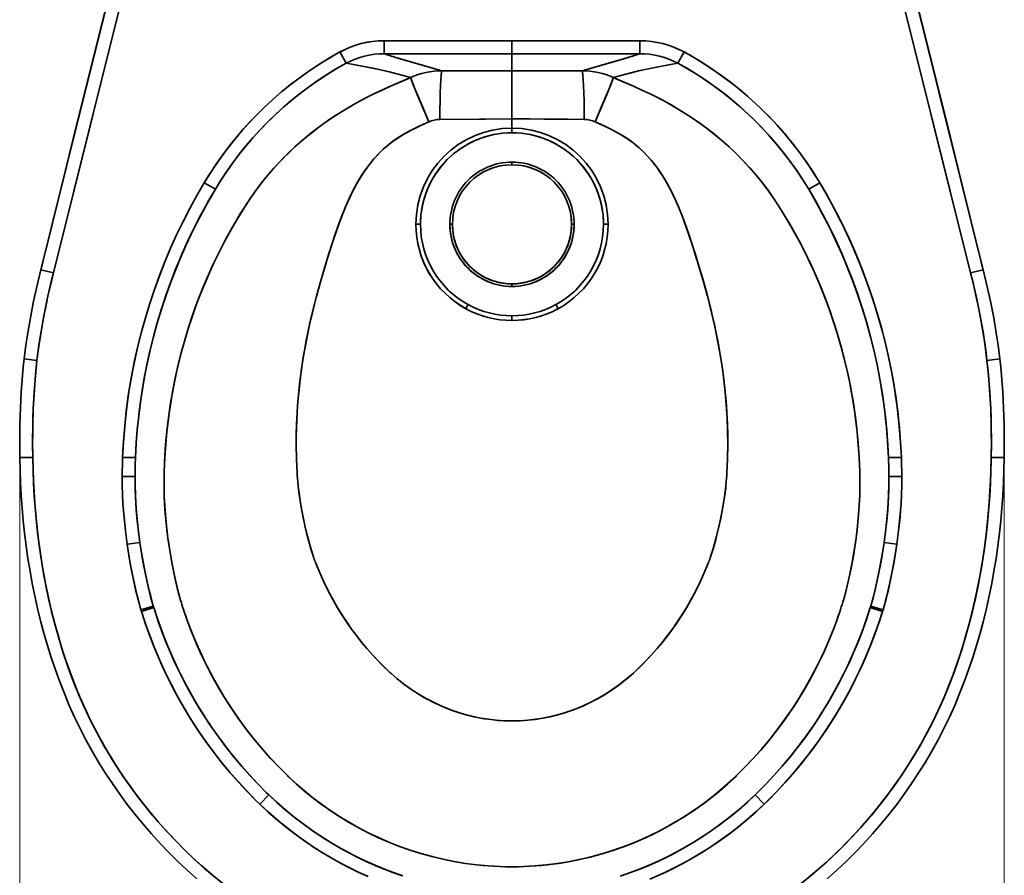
# Model space of a CAD drawing. Extents: x 414 to 1633, y 43 to 1703.
# Tile 2 of 5: x 414 to 794, y 213 to 543. Entities that reach past the tile are written whole.
import ezdxf

# ---------------------------------------------------------------- set-up
doc = ezdxf.new("R2010")
doc.units = 0

msp = doc.modelspace()

# ---------------------------------------------------------------- linework, layer by layer
at = {"color": 7, "lineweight": 35}
for p, q in [((603.63, 535.15), (554.23, 535.15)), ((603.63, 535.15), (554.23, 535.15)), ((653.03, 535.15), (603.63, 535.15)), ((603.63, 535.15), (653.03, 535.15)), ((603.63, 530.15), (554.23, 530.15)), ((603.63, 530.15), (554.23, 530.15)), ((603.63, 530.15), (653.03, 530.15)), ((603.63, 530.15), (653.03, 530.15))]:
    msp.add_line(p, q, dxfattribs=at)
at = {"color": 7, "lineweight": 35, "ltscale": 0.124829}
for p, q in [((554.23, 530.15), (554.23, 535.15)), ((554.23, 530.15), (554.23, 535.15)), ((603.63, 530.15), (603.63, 535.15)), ((603.63, 535.15), (603.63, 530.15)), ((653.03, 530.15), (653.03, 535.15)), ((653.03, 530.15), (653.03, 535.15))]:
    msp.add_line(p, q, dxfattribs=at)
at = {"color": 7, "lineweight": 35, "ltscale": 0.124069}
for p, q in [((539.55, 526.44), (537.17, 530.8)), ((539.55, 526.44), (537.17, 530.8)), ((667.72, 526.44), (670.1, 530.8)), ((667.72, 526.44), (670.1, 530.8)), ((458.07, 366.91), (453.11, 366.95)), ((458.07, 366.91), (453.11, 366.95)), ((749.19, 366.91), (754.16, 366.95)), ((749.19, 366.91), (754.16, 366.95))]:
    msp.add_line(p, q, dxfattribs=at)
at = {"color": 7, "lineweight": 35, "ltscale": 0.165131}
msp.add_line((603.63, 523.55), (603.63, 530.15), dxfattribs=at)
msp.add_line((603.63, 523.55), (603.63, 530.15), dxfattribs=at)
at = {"color": 7, "lineweight": 35, "ltscale": 0.464437}
for p, q in [((603.63, 523.55), (603.63, 504.97)), ((603.63, 504.97), (603.63, 523.55))]:
    msp.add_line(p, q, dxfattribs=at)
at = {"color": 7, "lineweight": 35, "ltscale": 0.089432}
for p, q in [((603.63, 501.39), (603.63, 504.97)), ((603.63, 504.97), (603.63, 501.39))]:
    msp.add_line(p, q, dxfattribs=at)
at = {"color": 7, "lineweight": 35, "ltscale": 0.044465}
for p, q in [((603.63, 501.39), (603.63, 499.62)), ((603.63, 501.39), (603.63, 499.62)), ((585.84, 431.71), (586.69, 433.27)), ((585.84, 431.71), (586.69, 433.27)), ((621.43, 431.71), (620.57, 433.27)), ((621.43, 431.71), (620.57, 433.27)), ((603.63, 427.16), (603.63, 428.94)), ((603.63, 427.16), (603.63, 428.94))]:
    msp.add_line(p, q, dxfattribs=at)
at = {"color": 7, "lineweight": 35, "ltscale": 0.025304}
for p, q in [((603.63, 488.29), (603.63, 487.28)), ((603.63, 488.29), (603.63, 487.28)), ((579.62, 464.28), (580.63, 464.28)), ((579.62, 464.28), (580.63, 464.28)), ((627.64, 464.28), (626.63, 464.28)), ((627.64, 464.28), (626.63, 464.28)), ((603.63, 440.27), (603.63, 441.28)), ((603.63, 440.27), (603.63, 441.28))]:
    msp.add_line(p, q, dxfattribs=at)
at = {"color": 7, "lineweight": 35, "ltscale": 0.124068}
for p, q in [((489.07, 477.8), (484.81, 480.35)), ((489.07, 477.8), (484.81, 480.35)), ((718.2, 477.8), (722.46, 480.35)), ((718.2, 477.8), (722.46, 480.35))]:
    msp.add_line(p, q, dxfattribs=at)
at = {"color": 7, "lineweight": 35, "ltscale": 0.044466}
for p, q in [((566.52, 464.28), (568.3, 464.28)), ((640.75, 464.28), (638.97, 464.28))]:
    msp.add_line(p, q, dxfattribs=at)
at = {"color": 7, "lineweight": 35, "ltscale": 0.044464}
for p, q in [((566.52, 464.28), (568.3, 464.28)), ((640.75, 464.28), (638.97, 464.28))]:
    msp.add_line(p, q, dxfattribs=at)
at = {"color": 7, "lineweight": 35, "ltscale": 0.020767}
msp.add_line((566.82, 464.28), (567.65, 464.28), dxfattribs=at)
at = {"color": 7, "lineweight": 35, "ltscale": 0.020775}
for p, q in [((567.65, 464.28), (566.82, 464.28)), ((640.44, 464.28), (639.61, 464.28))]:
    msp.add_line(p, q, dxfattribs=at)
at = {"color": 7, "lineweight": 35, "ltscale": 0.020766}
msp.add_line((639.61, 464.28), (640.44, 464.28), dxfattribs=at)
at = {"color": 7, "lineweight": 35, "ltscale": 0.074198}
for p, q in [((422.42, 449.6), (421.7, 446.72)), ((784.85, 449.6), (785.56, 446.72))]:
    msp.add_line(p, q, dxfattribs=at)
at = {"color": 7, "lineweight": 35, "ltscale": 0.125}
for p, q in [((421.7, 446.72), (426.55, 445.52)), ((785.56, 446.72), (780.71, 445.52)), ((785.56, 446.72), (780.71, 445.52)), ((415.23, 412.3), (420.2, 411.73)), ((792.03, 412.3), (787.06, 411.73))]:
    msp.add_line(p, q, dxfattribs=at)
at = {"color": 7, "lineweight": 35, "ltscale": 0.125001}
msp.add_line((421.7, 446.72), (426.55, 445.52), dxfattribs=at)
at = {"color": 7, "lineweight": 35, "ltscale": 0.124993}
for p, q in [((415.23, 412.3), (420.2, 411.73)), ((792.03, 412.3), (787.06, 411.73))]:
    msp.add_line(p, q, dxfattribs=at)
at = {"color": 7, "lineweight": 35, "ltscale": 0.003035}
msp.add_line((414.23, 401.42), (414.22, 401.3), dxfattribs=at)
at = {"color": 7, "lineweight": 35, "ltscale": 0.003057}
msp.add_line((414.23, 401.42), (414.22, 401.3), dxfattribs=at)
at = {"color": 7, "lineweight": 35, "ltscale": 0.008421}
msp.add_line((793.02, 401.64), (793.04, 401.3), dxfattribs=at)
at = {"color": 7, "lineweight": 35, "ltscale": 0.12502}
for p, q in [((413.57, 374.28), (418.57, 374.28)), ((418.57, 374.28), (413.57, 374.28)), ((788.7, 374.28), (793.7, 374.28)), ((793.7, 374.28), (788.7, 374.28))]:
    msp.add_line(p, q, dxfattribs=at)
at = {"color": 7, "lineweight": 35, "ltscale": 0.124166}
for p, q in [((453.28, 374.28), (458.24, 374.28)), ((458.24, 374.28), (453.28, 374.28))]:
    msp.add_line(p, q, dxfattribs=at)
at = {"color": 7, "lineweight": 35, "ltscale": 0.124167}
for p, q in [((749.02, 374.28), (753.99, 374.28)), ((753.99, 374.28), (749.02, 374.28))]:
    msp.add_line(p, q, dxfattribs=at)
at = {"color": 8, "lineweight": 13}
for p, q in [((413.57, 372.28), (413.57, 100.97)), ((793.7, 372.28), (793.7, 100.97))]:
    msp.add_line(p, q, dxfattribs=at)
at = {"color": 7, "lineweight": 35, "ltscale": 0.124112}
for p, q in [((459.93, 341.49), (455.02, 340.77)), ((459.93, 341.49), (455.02, 340.77)), ((747.33, 341.49), (752.24, 340.77)), ((747.33, 341.49), (752.24, 340.77))]:
    msp.add_line(p, q, dxfattribs=at)
at = {"color": 7, "lineweight": 35, "ltscale": 0.124237}
msp.add_line((465.11, 316.88), (460.35, 315.46), dxfattribs=at)
msp.add_line((465.11, 316.88), (460.35, 315.46), dxfattribs=at)
at = {"color": 7, "lineweight": 35, "ltscale": 0.12426}
msp.add_line((465.28, 316.32), (460.54, 314.81), dxfattribs=at)
msp.add_line((465.28, 316.32), (460.54, 314.81), dxfattribs=at)
at = {"color": 7, "lineweight": 35, "ltscale": 0.124259}
msp.add_line((741.99, 316.32), (746.72, 314.81), dxfattribs=at)
msp.add_line((741.99, 316.32), (746.72, 314.81), dxfattribs=at)
at = {"color": 7, "lineweight": 35, "ltscale": 0.124238}
msp.add_line((742.15, 316.88), (746.92, 315.46), dxfattribs=at)
msp.add_line((742.15, 316.88), (746.92, 315.46), dxfattribs=at)
at = {"color": 7, "lineweight": 35, "ltscale": 0.125184}
for p, q in [((509.71, 244.04), (506.3, 240.38)), ((509.71, 244.04), (506.3, 240.38)), ((697.55, 244.04), (700.97, 240.38))]:
    msp.add_line(p, q, dxfattribs=at)
at = {"color": 7, "lineweight": 35, "ltscale": 0.125183}
msp.add_line((697.55, 244.04), (700.97, 240.38), dxfattribs=at)
at = {"color": 7, "lineweight": 35}
for points in [[(478.64, 674.28), (476.15, 664.4), (450.64, 562.78), (437.96, 512.05), (421.7, 446.72)], [(421.7, 446.72), (436.79, 507.36), (451.95, 568.01), (478.64, 674.28)], [(426.55, 445.52), (441.73, 506.51), (451.89, 547.17), (472.28, 628.47), (483.79, 674.28)], [(426.55, 445.52), (441.72, 506.47), (451.88, 547.11), (472.26, 628.39), (483.79, 674.28)], [(723.47, 674.28), (734.99, 628.47), (755.38, 547.17), (765.54, 506.51), (780.71, 445.52)], [(780.71, 445.52), (765.54, 506.47), (755.39, 547.11), (735.01, 628.39), (723.47, 674.28)], [(785.56, 446.72), (768.58, 514.96), (757.21, 560.43), (734.38, 651.43), (728.63, 674.28)], [(785.56, 446.72), (770.47, 507.36), (755.31, 568.01), (728.63, 674.28)], [(477.39, 669.31), (471.15, 644.69), (459.43, 598.38), (447.52, 550.92), (435.89, 504.08), (424.6, 458.41), (422.36, 449.38)], [(729.88, 669.31), (736.11, 644.69), (747.84, 598.38), (759.74, 550.92), (771.37, 504.08), (782.67, 458.41), (784.9, 449.38)], [(537.17, 530.8), (533.23, 528.56), (529.37, 526.2), (525.59, 523.71), (521.9, 521.09), (518.29, 518.36), (514.77, 515.51), (511.35, 512.55), (508.03, 509.47), (504.81, 506.29), (501.69, 503.01), (498.69, 499.62), (495.8, 496.14), (493.02, 492.57), (490.36, 488.91), (488.44, 486.1), (486.59, 483.25), (484.81, 480.35)], [(537.17, 530.8), (533.2, 528.54), (529.32, 526.16), (525.51, 523.65), (521.79, 521.01), (518.16, 518.26), (514.62, 515.38), (511.18, 512.39), (507.84, 509.29), (505.1, 506.59), (502.44, 503.82), (499.86, 500.97), (497.36, 498.05), (494.94, 495.07), (492.23, 491.51), (489.64, 487.87), (487.16, 484.15), (484.81, 480.35)], [(576.54, 523.58), (569.28, 525.62), (565.71, 526.64), (560.51, 528.18), (554.23, 530.15)], [(576.54, 523.58), (567.22, 526.21), (562.71, 527.52), (558.37, 528.84), (554.23, 530.15)], [(630.73, 523.58), (637.98, 525.62), (641.56, 526.64), (646.76, 528.18), (653.03, 530.15)], [(653.03, 530.15), (646.75, 528.18), (640.04, 526.21), (630.73, 523.58)], [(670.1, 530.8), (674.06, 528.54), (677.95, 526.16), (681.75, 523.65), (685.47, 521.01), (689.11, 518.26), (692.64, 515.38), (696.09, 512.39), (699.43, 509.29), (702.16, 506.59), (704.82, 503.82), (707.4, 500.97), (709.91, 498.05), (712.33, 495.07), (715.04, 491.51), (717.63, 487.87), (720.1, 484.15), (722.46, 480.35)], [(489.07, 477.8), (491.22, 481.29), (493.48, 484.7), (495.84, 488.04), (498.3, 491.32), (500.87, 494.51), (503.53, 497.62), (506.06, 500.42), (508.67, 503.14), (511.36, 505.79), (514.12, 508.36), (517.49, 511.31), (520.94, 514.13), (524.5, 516.84), (528.14, 519.43), (531.86, 521.9), (535.67, 524.24), (539.55, 526.44)], [(539.55, 526.44), (535.91, 524.38), (532.33, 522.2), (528.83, 519.9), (525.39, 517.5), (522.04, 514.99), (518.77, 512.38), (515.58, 509.66), (512.47, 506.85), (509.46, 503.94), (506.45, 500.84), (503.55, 497.65), (500.75, 494.37), (498.06, 490.99), (495.47, 487.54), (493, 484), (490.65, 480.38), (489.07, 477.8)], [(539.55, 526.44), (546.44, 525.19), (549.98, 524.53), (552.82, 523.92), (556.26, 523.11), (559.65, 522.25), (564.49, 520.96)], [(564.49, 520.96), (559.11, 522.39), (556.39, 523.08), (552.23, 524.05), (549.69, 524.59), (547.1, 525.08), (544.51, 525.53), (539.55, 526.44)], [(642.78, 520.96), (647.06, 522.11), (649.23, 522.66), (652.51, 523.47), (655.02, 524.05), (657.58, 524.59), (661.47, 525.3), (667.72, 526.44)], [(642.78, 520.96), (648.15, 522.39), (650.88, 523.08), (655.03, 524.05), (657.58, 524.59), (660.16, 525.08), (662.76, 525.53), (667.72, 526.44)], [(667.72, 526.44), (671.36, 524.38), (674.93, 522.2), (678.44, 519.9), (681.87, 517.5), (685.22, 514.99), (688.5, 512.38), (691.69, 509.66), (694.79, 506.85), (697.8, 503.94), (700.81, 500.84), (703.72, 497.65), (706.52, 494.37), (709.21, 490.99), (711.79, 487.54), (714.26, 484), (716.62, 480.38), (718.2, 477.8)], [(667.72, 526.44), (671.65, 524.21), (675.5, 521.84), (679.27, 519.33), (682.95, 516.71), (686.55, 513.95), (690.04, 511.08), (693.44, 508.09), (696.74, 504.99), (699.92, 501.78), (703, 498.46), (705.8, 495.23), (708.5, 491.9), (711.09, 488.5), (713.57, 485.01), (715.94, 481.44), (718.2, 477.8)], [(500.42, 471.02), (502.59, 474.33), (504.41, 476.92), (506.29, 479.45), (508.05, 481.69), (509.86, 483.88), (511.72, 486.01), (514.34, 488.83), (517.03, 491.55), (519.8, 494.16), (522.63, 496.67), (525.34, 498.91), (528.1, 501.07), (530.91, 503.15), (534.33, 505.5), (537.81, 507.75), (541.35, 509.88), (544.96, 511.9), (547.47, 513.23), (550, 514.5), (553.44, 516.12), (556.71, 517.58), (563.13, 520.37), (564.49, 520.96)], [(564.49, 520.96), (558.76, 518.48), (555.85, 517.2), (552.16, 515.52), (551.02, 514.99), (546.97, 512.97), (542.98, 510.81), (539.06, 508.52), (535.22, 506.1), (533.33, 504.83), (531.45, 503.53), (528.99, 501.74), (526.57, 499.89), (524.19, 497.97), (522.51, 496.56), (520.86, 495.12), (519.27, 493.67), (517.7, 492.19), (515.61, 490.14), (513.57, 488.03), (511.58, 485.85), (509.2, 483.09), (506.91, 480.25), (504.69, 477.31), (502.56, 474.29), (500.42, 471.02)], [(564.49, 520.96), (564.68, 520.38), (565.53, 518.17), (567.23, 514), (569.3, 509.07), (571.54, 503.84)], [(564.49, 520.96), (564.56, 520.71), (564.85, 519.9), (565.32, 518.68), (566.68, 515.32), (568.95, 509.9), (571.54, 503.84)], [(642.78, 520.96), (642.59, 520.38), (641.74, 518.17), (640.04, 514), (637.96, 509.07), (635.72, 503.84)], [(642.78, 520.96), (642.7, 520.71), (642.41, 519.9), (641.94, 518.68), (640.58, 515.32), (638.32, 509.9), (635.72, 503.84)], [(706.85, 471.02), (704.66, 474.35), (702.5, 477.41), (700.25, 480.39), (697.91, 483.28), (695.49, 486.07), (692.67, 489.1), (689.77, 492), (686.78, 494.78), (683.71, 497.44), (680.57, 499.98), (678.13, 501.85), (675.64, 503.65), (673.12, 505.39), (671.2, 506.65), (669.26, 507.88), (665.32, 510.22), (661.31, 512.44), (657.24, 514.51), (653.81, 516.12), (650.59, 517.57), (644.28, 520.31), (642.78, 520.96)], [(706.85, 471.02), (704.68, 474.33), (702.86, 476.92), (700.97, 479.45), (699.21, 481.69), (697.4, 483.88), (695.54, 486.01), (692.93, 488.83), (690.24, 491.55), (687.47, 494.16), (684.63, 496.67), (681.93, 498.91), (679.16, 501.07), (676.35, 503.15), (672.94, 505.5), (669.46, 507.75), (665.91, 509.88), (662.31, 511.9), (659.8, 513.23), (657.26, 514.5), (653.83, 516.12), (650.55, 517.58), (644.14, 520.37), (642.78, 520.96)], [(532.04, 449.93), (532.83, 452.62), (533.62, 455.14), (534.99, 459.29), (536.43, 463.43), (537.98, 467.58), (539.38, 471.06), (540.9, 474.51), (541.71, 476.22), (542.56, 477.9), (543.99, 480.53), (545.54, 483.08), (546.35, 484.33), (547.2, 485.56), (548.54, 487.35), (549.94, 489.09), (551.42, 490.75), (552.98, 492.35), (554.48, 493.75), (556.04, 495.07), (557.66, 496.32), (559.34, 497.49), (561.17, 498.65), (562.91, 499.64), (564.69, 500.59), (567.04, 501.77), (569.43, 502.89), (571.54, 503.84)], [(532.04, 449.93), (532.16, 450.36), (533.01, 453.22), (533.91, 456.05), (534.83, 458.84), (536.48, 463.57), (537.94, 467.48), (539.48, 471.3), (540.85, 474.4), (542.31, 477.42), (543.69, 480), (545.08, 482.35), (546.39, 484.39), (547.79, 486.37), (548.56, 487.38), (550.29, 489.49), (552.12, 491.48), (554.04, 493.35), (555.04, 494.24), (556.07, 495.09), (557.11, 495.91), (558.17, 496.69), (559.88, 497.85), (561.2, 498.66), (563.71, 500.08), (566.82, 501.66), (568.4, 502.41), (571.54, 503.84)], [(571.54, 503.84), (572.55, 504.23), (573.6, 504.52), (574.67, 504.69), (575.75, 504.76)], [(571.54, 503.84), (572.54, 504.23), (573.58, 504.51), (574.65, 504.69), (575.75, 504.76)], [(575.75, 504.76), (591.09, 504.92), (603.63, 504.97)], [(575.75, 504.76), (593.48, 504.93), (603.63, 504.97)], [(603.63, 504.97), (610.44, 504.95), (625.08, 504.83), (631.52, 504.76)], [(631.52, 504.76), (616.18, 504.92), (603.63, 504.97)], [(631.52, 504.76), (632.61, 504.69), (633.69, 504.51), (634.73, 504.23), (635.72, 503.84)], [(635.72, 503.84), (634.71, 504.23), (633.66, 504.52), (632.59, 504.69), (631.52, 504.76)], [(635.72, 503.84), (639.39, 502.16), (641.08, 501.35), (642.77, 500.5), (644.12, 499.78), (645.46, 499.02), (646.59, 498.35), (648.63, 497.02), (650.38, 495.74), (652.08, 494.36), (653.29, 493.28), (654.48, 492.16), (656.01, 490.57), (657.48, 488.9), (658.88, 487.16), (659.92, 485.76), (660.92, 484.32), (662.26, 482.23), (663.53, 480.07), (664.73, 477.85), (665.65, 476.01), (666.54, 474.14), (667.37, 472.27), (668.17, 470.37), (669.17, 467.87), (670.13, 465.34), (671.83, 460.59), (673.46, 455.73), (674.15, 453.56), (674.81, 451.36), (675.23, 449.93)], [(675.23, 449.93), (674.44, 452.62), (673.65, 455.14), (672.28, 459.29), (670.83, 463.43), (669.29, 467.58), (667.88, 471.06), (666.36, 474.51), (665.55, 476.22), (664.7, 477.9), (663.27, 480.53), (661.73, 483.08), (660.91, 484.33), (660.06, 485.56), (658.73, 487.35), (657.32, 489.09), (655.84, 490.75), (654.28, 492.35), (652.78, 493.75), (651.22, 495.07), (649.6, 496.32), (647.93, 497.49), (646.1, 498.65), (644.36, 499.64), (642.58, 500.59), (640.22, 501.77), (637.84, 502.89), (635.72, 503.84)], [(484.81, 480.35), (481.95, 475.42), (479.21, 470.42), (476.6, 465.35), (474.13, 460.22), (471.78, 455.02), (469.57, 449.76), (467.49, 444.45), (465.54, 439.09), (463.74, 433.68), (462.07, 428.23), (460.54, 422.73), (459.15, 417.2), (457.91, 411.64), (456.8, 406.04), (455.84, 400.43), (455.03, 394.78), (454.35, 389.12), (453.83, 383.45), (453.5, 378.87), (453.28, 374.28)], [(484.81, 480.35), (481.94, 475.41), (479.21, 470.41), (476.6, 465.33), (474.12, 460.2), (471.77, 455), (469.56, 449.74), (467.48, 444.43), (465.53, 439.07), (463.73, 433.65), (462.06, 428.21), (460.54, 422.72), (459.15, 417.19), (458.07, 412.42), (457.1, 407.63), (456.24, 402.83), (455.47, 398), (454.69, 392.09), (454.06, 386.17), (453.59, 380.23), (453.28, 374.28)], [(753.99, 374.28), (753.69, 379.97), (753.25, 385.65), (752.67, 391.32), (751.94, 396.97), (751.07, 402.6), (750.05, 408.22), (748.89, 413.8), (747.59, 419.35), (746.15, 424.87), (744.57, 430.35), (742.84, 435.79), (740.98, 441.18), (738.99, 446.52), (736.86, 451.81), (734.59, 457.04), (732.2, 462.21), (729.67, 467.32), (727.01, 472.36), (724.78, 476.38), (722.46, 480.35)], [(722.46, 480.35), (725.32, 475.41), (728.06, 470.41), (730.67, 465.33), (733.15, 460.2), (735.49, 455), (737.71, 449.74), (739.79, 444.43), (741.73, 439.07), (743.54, 433.65), (745.2, 428.21), (746.73, 422.72), (748.11, 417.19), (749.19, 412.42), (750.16, 407.63), (751.03, 402.83), (751.79, 398), (752.58, 392.09), (753.2, 386.17), (753.68, 380.23), (753.99, 374.28)], [(458.24, 374.28), (458.52, 379.64), (458.94, 385), (459.48, 390.34), (460.16, 395.67), (460.96, 400.98), (461.9, 406.27), (462.96, 411.54), (464.15, 416.78), (465.48, 421.99), (466.87, 426.97), (468.38, 431.92), (470.01, 436.83), (471.76, 441.7), (473.61, 446.53), (475.59, 451.32), (477.67, 456.05), (479.75, 460.5), (481.94, 464.9), (484.22, 469.26), (486.59, 473.56), (489.07, 477.8)], [(489.07, 477.8), (486.24, 472.92), (483.53, 467.97), (480.95, 462.95), (478.51, 457.87), (476.19, 452.73), (474.01, 447.53), (471.97, 442.27), (470.06, 436.96), (468.28, 431.61), (466.65, 426.21), (465.16, 420.78), (463.81, 415.31), (462.78, 410.68), (461.85, 406.04), (461.02, 401.37), (460.3, 396.69), (459.68, 391.99), (459.34, 389.05), (459.04, 386.1), (458.78, 383.15), (458.56, 380.19), (458.24, 374.28)], [(718.2, 477.8), (721.03, 472.92), (723.73, 467.97), (726.31, 462.95), (728.76, 457.87), (731.07, 452.73), (733.25, 447.53), (735.3, 442.27), (737.21, 436.96), (738.98, 431.61), (740.61, 426.21), (742.11, 420.78), (743.46, 415.31), (744.49, 410.68), (745.41, 406.04), (746.24, 401.37), (746.97, 396.69), (747.59, 391.99), (747.93, 389.05), (748.23, 386.1), (748.48, 383.15), (748.7, 380.19), (749.02, 374.28)], [(718.2, 477.8), (720.99, 472.99), (723.66, 468.11), (726.2, 463.17), (728.62, 458.16), (730.91, 453.1), (733.07, 447.98), (735.1, 442.8), (737, 437.58), (738.76, 432.3), (740.39, 426.98), (741.94, 421.4), (743.35, 415.77), (744.61, 410.12), (745.71, 404.43), (746.67, 398.71), (747.36, 393.85), (747.94, 388.97), (748.41, 384.08), (748.77, 379.18), (749.02, 374.28)], [(500.42, 471.02), (500.02, 470.39), (497.34, 466), (495.92, 463.57), (494.53, 461.11), (493.18, 458.64), (491.86, 456.15), (490.15, 452.77), (488.5, 449.35), (486.91, 445.9), (485.08, 441.69), (483.35, 437.44), (481.71, 433.13), (480.16, 428.78), (478.71, 424.38), (477.24, 419.52), (475.88, 414.61), (474.65, 409.65), (473.54, 404.66), (472.56, 399.64), (471.71, 394.61), (470.98, 389.56), (470.38, 384.48), (469.9, 379.39), (469.55, 374.28)], [(737.71, 374.28), (737.33, 379.82), (736.8, 385.34), (736.11, 390.83), (735.29, 396.3), (734.31, 401.74), (733.19, 407.14), (731.92, 412.5), (730.51, 417.82), (729.21, 422.26), (727.81, 426.67), (726.32, 431.04), (724.73, 435.36), (723.04, 439.63), (721.56, 443.15), (720.03, 446.63), (718.43, 450.07), (717.19, 452.62), (715.92, 455.15), (714.61, 457.66), (713.27, 460.14), (711.32, 463.61), (709.31, 467.03), (706.85, 471.02)], [(520.4, 374.28), (520.32, 378.57), (520.34, 382.86), (520.45, 387.16), (520.66, 391.46), (520.85, 394.32), (521.08, 397.18), (521.66, 402.9), (522.39, 408.61), (523.24, 414.05), (524.21, 419.48), (525.32, 424.89), (526.54, 430.27), (527.31, 433.4), (528.12, 436.53), (529.01, 439.78), (529.93, 443.02), (531.85, 449.33), (532.04, 449.93)], [(520.4, 374.28), (520.32, 378.1), (520.33, 381.91), (520.4, 385.71), (520.51, 388.56), (520.66, 391.4), (520.84, 394.23), (521.07, 397.05), (521.63, 402.67), (522.34, 408.24), (523.05, 412.92), (523.85, 417.55), (524.74, 422.14), (525.75, 426.84), (526.84, 431.49), (528, 436.06), (528.87, 439.29), (529.77, 442.48), (531.66, 448.73), (532.04, 449.93)], [(675.23, 449.93), (675.52, 449), (677.29, 443.19), (678.96, 437.24), (680.51, 431.16), (681.25, 428.03), (681.95, 424.87), (682.6, 421.78), (683.21, 418.67), (684.04, 413.98), (684.78, 409.24), (685.42, 404.47), (685.95, 399.65), (686.39, 394.63), (686.71, 389.57), (686.89, 384.49), (686.95, 379.39), (686.87, 374.28)], [(686.87, 374.28), (686.95, 378.57), (686.93, 382.86), (686.81, 387.16), (686.6, 391.46), (686.41, 394.32), (686.18, 397.18), (685.61, 402.9), (684.87, 408.61), (684.03, 414.05), (683.05, 419.48), (681.95, 424.89), (680.72, 430.27), (679.95, 433.4), (679.14, 436.53), (678.26, 439.78), (677.34, 443.02), (675.42, 449.33), (675.23, 449.93)], [(421.7, 446.72), (420, 439.62), (418.76, 433.91), (417.63, 428.19), (416.63, 422.44), (415.78, 416.66), (415.23, 412.3)], [(420.2, 411.73), (420.91, 417.28), (421.75, 422.8), (422.73, 428.29), (423.55, 432.4), (424.43, 436.5), (425.36, 440.59), (426.55, 445.52)], [(420.2, 411.73), (420.56, 414.71), (420.97, 417.69), (421.41, 420.66), (421.89, 423.62), (422.97, 429.52), (424.19, 435.42), (425.73, 442.15), (426.55, 445.52)], [(780.71, 445.52), (781.96, 440.33), (782.89, 436.26), (783.76, 432.21), (784.56, 428.14), (785.53, 422.7), (786.36, 417.23), (787.06, 411.73)], [(787.06, 411.73), (786.7, 414.71), (786.3, 417.69), (785.85, 420.66), (785.37, 423.62), (784.3, 429.52), (783.08, 435.42), (781.53, 442.15), (780.71, 445.52)], [(785.56, 446.72), (787.26, 439.62), (788.51, 433.91), (789.64, 428.19), (790.64, 422.44), (791.49, 416.66), (792.03, 412.3)], [(413.57, 374.28), (413.52, 380.6), (413.59, 386.92), (413.78, 393.28), (414.11, 399.63), (414.46, 404.39), (414.89, 409.14), (415.23, 412.3)], [(418.57, 374.28), (418.52, 380.54), (418.59, 386.79), (418.78, 393.04), (419.1, 399.28), (419.33, 402.55), (419.6, 405.82), (419.88, 408.78), (420.2, 411.73)], [(420.2, 411.73), (419.63, 406.15), (419.19, 400.56), (418.96, 396.82), (418.78, 393.08), (418.65, 389.33), (418.54, 384.31), (418.52, 379.3), (418.57, 374.28)], [(787.06, 411.73), (787.39, 408.78), (787.67, 405.82), (787.94, 402.55), (788.16, 399.28), (788.49, 393.04), (788.68, 386.79), (788.75, 380.54), (788.7, 374.28)], [(787.06, 411.73), (787.64, 406.15), (788.08, 400.56), (788.31, 396.82), (788.49, 393.08), (788.62, 389.33), (788.72, 384.31), (788.75, 379.3), (788.7, 374.28)], [(793.7, 374.28), (793.75, 380.6), (793.68, 386.92), (793.48, 393.28), (793.15, 399.63), (792.81, 404.39), (792.37, 409.14), (792.03, 412.3)], [(481.91, 211.58), (478.24, 214.87), (474.65, 218.24), (471.15, 221.71), (467.74, 225.27), (464.43, 228.91), (461.21, 232.64), (458.09, 236.44), (455.06, 240.34), (452.13, 244.3), (449.31, 248.35), (446.59, 252.47), (443.99, 256.66), (441.49, 260.91), (439.11, 265.22), (436.85, 269.6), (434.71, 274.04), (432.68, 278.54), (430.77, 283.09), (428.98, 287.68), (427.29, 292.32), (425.72, 296.99), (424.24, 301.69), (422.87, 306.43), (421.6, 311.2), (420.43, 315.99), (419.36, 320.78), (418.38, 325.6), (417.51, 330.42), (416.72, 335.26), (416.03, 340.11), (415.43, 344.98), (414.92, 349.86), (414.49, 354.75), (414.14, 359.63), (413.88, 364.52), (413.69, 369.4), (413.57, 374.28)], [(488.79, 212.37), (484.82, 215.74), (480.95, 219.23), (477.32, 222.68), (473.79, 226.22), (470.35, 229.87), (467.01, 233.6), (463.79, 237.41), (460.66, 241.3), (457.64, 245.28), (454.73, 249.34), (451.93, 253.47), (449.25, 257.68), (446.99, 261.43), (444.83, 265.22), (442.76, 269.07), (440.78, 272.97), (438.9, 276.92), (437.12, 280.92), (435.36, 285.11), (433.7, 289.35), (432.14, 293.62), (430.37, 298.86), (428.74, 304.15), (427.23, 309.48), (425.85, 314.85), (424.6, 320.24), (423.47, 325.65), (422.88, 328.74), (422.34, 331.83), (421.37, 338.04), (420.55, 344.27), (419.87, 350.53), (419.35, 356.8), (419.07, 361.01), (418.85, 365.23), (418.68, 369.75), (418.57, 374.28)], [(418.57, 374.28), (418.69, 369.33), (418.89, 364.39), (419.17, 359.45), (419.37, 356.55), (419.84, 350.94), (420.39, 345.64), (421.04, 340.35), (421.81, 335.08), (422.69, 329.83), (423.64, 324.8), (424.7, 319.79), (425.84, 314.88), (427.09, 309.99), (428.45, 305.13), (429.85, 300.51), (431.35, 295.92), (432.95, 291.38), (434.66, 286.87), (436.4, 282.6), (438.21, 278.45), (440.07, 274.44), (442.03, 270.47), (444.06, 266.62), (446.19, 262.81), (448.4, 259.06), (450.91, 255.04), (453.53, 251.08), (456.25, 247.19), (459.07, 243.38), (461.98, 239.63), (464.99, 235.97), (468.08, 232.38), (471.08, 229.08), (474.16, 225.85), (477.3, 222.7), (480.52, 219.62), (483.82, 216.63), (487.83, 213.16), (491.95, 209.82)], [(788.7, 374.28), (788.57, 369.33), (788.38, 364.39), (788.1, 359.45), (787.9, 356.55), (787.43, 350.94), (786.88, 345.64), (786.22, 340.35), (785.46, 335.08), (784.58, 329.83), (783.63, 324.8), (782.57, 319.79), (781.42, 314.88), (780.17, 309.99), (778.82, 305.13), (777.42, 300.51), (775.92, 295.92), (774.32, 291.38), (772.61, 286.87), (770.87, 282.6), (769.06, 278.45), (767.19, 274.44), (765.23, 270.47), (763.2, 266.62), (761.08, 262.81), (758.86, 259.06), (756.35, 255.04), (753.73, 251.08), (751.01, 247.19), (748.2, 243.38), (745.28, 239.63), (742.28, 235.97), (739.18, 232.38), (736.18, 229.08), (733.11, 225.85), (729.96, 222.7), (726.74, 219.62), (723.45, 216.63), (719.43, 213.16), (715.31, 209.82)], [(788.7, 374.28), (788.52, 367.75), (788.21, 361.23), (787.79, 355.08), (787.23, 348.95), (786.58, 343.15), (785.8, 337.38), (784.89, 331.62), (783.84, 325.89), (782.68, 320.28), (781.38, 314.7), (779.94, 309.14), (778.37, 303.62), (776.66, 298.14), (774.8, 292.72), (773.82, 290.03), (772.8, 287.36), (771.54, 284.23), (770.24, 281.12), (768.23, 276.63), (766.1, 272.2), (763.85, 267.83), (761.48, 263.52), (758.97, 259.25), (756.35, 255.04), (753.61, 250.91), (750.77, 246.85), (747.78, 242.83), (744.68, 238.88), (741.48, 235.03), (738.18, 231.26), (735.02, 227.83), (731.77, 224.48), (728.43, 221.22), (725.02, 218.04), (721.52, 214.94), (717.54, 211.6)], [(725.36, 211.58), (729.03, 214.87), (732.62, 218.24), (736.12, 221.71), (739.52, 225.27), (742.84, 228.91), (746.06, 232.64), (749.18, 236.44), (752.21, 240.34), (755.13, 244.3), (757.96, 248.35), (760.67, 252.47), (763.28, 256.66), (765.77, 260.91), (768.15, 265.22), (770.41, 269.6), (772.56, 274.04), (774.58, 278.54), (776.49, 283.09), (778.29, 287.68), (779.97, 292.32), (781.55, 296.99), (783.02, 301.69), (784.39, 306.43), (785.66, 311.2), (786.83, 315.99), (787.91, 320.78), (788.88, 325.6), (789.76, 330.42), (790.54, 335.26), (791.24, 340.11), (791.84, 344.98), (792.35, 349.86), (792.78, 354.75), (793.12, 359.63), (793.39, 364.52), (793.58, 369.4), (793.7, 374.28)], [(453.11, 366.95), (453.13, 363.44), (453.23, 359.93), (453.4, 356.43), (453.58, 353.81), (453.8, 351.19), (454.34, 345.97), (455.02, 340.77)], [(453.11, 366.95), (453.13, 363.41), (453.23, 359.88), (453.4, 356.37), (453.58, 353.74), (453.8, 351.12), (454.35, 345.93), (455.02, 340.77)], [(458.07, 366.91), (458.09, 363.46), (458.19, 360.02), (458.36, 356.59), (458.54, 354.04), (458.91, 349.84), (459.38, 345.65), (459.93, 341.49)], [(458.07, 366.91), (458.08, 364.36), (458.13, 361.81), (458.22, 359.24), (458.36, 356.68), (458.74, 351.59), (459.27, 346.53), (459.93, 341.49)], [(469.28, 366.83), (469.26, 363.06), (469.34, 359.63), (469.5, 356.22), (469.74, 352.66), (470.19, 347.86), (470.76, 343.09)], [(470.76, 343.09), (470.36, 346.34), (470.05, 349.24), (469.78, 352.16), (469.53, 355.7), (469.35, 359.29), (469.26, 362.91), (469.28, 366.83)], [(736.5, 343.09), (737.06, 347.72), (737.5, 352.38), (737.75, 355.92), (737.92, 359.45), (738, 362.99), (737.99, 366.83)], [(736.5, 343.09), (736.9, 346.34), (737.21, 349.24), (737.48, 352.16), (737.73, 355.7), (737.91, 359.29), (738, 362.91), (737.99, 366.83)], [(749.19, 366.91), (749.19, 364.36), (749.14, 361.81), (749.04, 359.24), (748.91, 356.68), (748.52, 351.59), (747.99, 346.53), (747.33, 341.49)], [(749.19, 366.91), (749.18, 363.46), (749.08, 360.02), (748.9, 356.59), (748.73, 354.04), (748.35, 349.84), (747.88, 345.65), (747.33, 341.49)], [(752.24, 340.77), (752.92, 345.97), (753.47, 351.19), (753.69, 353.81), (753.86, 356.43), (754.04, 359.93), (754.14, 363.44), (754.16, 366.95)], [(754.16, 366.95), (754.14, 363.41), (754.04, 359.88), (753.86, 356.37), (753.68, 353.74), (753.46, 351.12), (752.92, 345.93), (752.24, 340.77)], [(523.67, 347.96), (522.97, 351.25), (522.34, 354.49), (521.8, 357.6), (521.38, 360.45), (521.03, 363.23), (521.01, 363.44)], [(523.67, 347.96), (522.99, 351.14), (522.22, 355.13), (521.95, 356.69), (521.43, 360.02), (521.03, 363.25), (521.01, 363.44)], [(686.26, 363.44), (686.16, 362.56), (685.79, 359.74), (685.35, 356.87), (684.79, 353.76), (684.22, 350.88), (683.6, 347.96)], [(683.6, 347.96), (684.28, 351.14), (685.05, 355.13), (685.32, 356.69), (685.83, 360.02), (686.24, 363.25), (686.26, 363.44)], [(527.06, 335.56), (526.08, 338.68), (525.17, 341.87), (524.33, 345.15), (523.68, 347.92), (523.67, 347.96)], [(527.06, 335.56), (525.98, 339.01), (525.29, 341.41), (524.63, 343.9), (524.02, 346.44), (523.67, 347.96)], [(683.6, 347.96), (683.51, 347.58), (682.92, 345.09), (682.3, 342.63), (681.64, 340.23), (680.95, 337.88), (680.2, 335.56)], [(680.2, 335.56), (681.29, 339.01), (681.98, 341.41), (682.63, 343.9), (683.25, 346.44), (683.6, 347.96)], [(470.76, 343.09), (470.83, 342.57), (471.58, 337.51), (472.47, 332.45), (473.41, 327.9), (474.33, 323.98), (475.36, 320.08)], [(475.36, 320.08), (474.74, 322.36), (474.17, 324.65), (473.12, 329.23), (472.22, 333.78), (471.45, 338.33), (470.76, 343.09)], [(731.91, 320.08), (733.1, 324.65), (734.14, 329.23), (734.61, 331.51), (735.12, 334.22), (735.59, 336.94), (736.03, 339.75), (736.5, 343.09)], [(731.91, 320.08), (732.52, 322.36), (733.1, 324.65), (734.14, 329.23), (735.04, 333.78), (735.81, 338.33), (736.5, 343.09)], [(455.02, 340.77), (455.81, 335.66), (456.73, 330.57), (457.79, 325.5), (458.37, 322.98), (458.99, 320.46), (459.65, 317.96), (460.35, 315.46)], [(455.02, 340.77), (455.4, 338.24), (456.22, 333.3), (457.17, 328.36), (458.29, 323.3), (459.27, 319.37), (460.35, 315.46)], [(459.93, 341.49), (460.56, 337.38), (461.27, 333.28), (462.08, 329.18), (463.17, 324.26), (464.1, 320.56), (465.11, 316.88)], [(459.93, 341.49), (460.31, 338.99), (461.11, 334.15), (462.04, 329.33), (463.13, 324.41), (464.08, 320.64), (465.11, 316.88)], [(747.33, 341.49), (746.96, 338.99), (746.15, 334.15), (745.22, 329.33), (744.13, 324.41), (743.19, 320.64), (742.15, 316.88)], [(747.33, 341.49), (746.7, 337.38), (745.99, 333.28), (745.19, 329.18), (744.09, 324.26), (743.17, 320.56), (742.15, 316.88)], [(746.92, 315.46), (748.19, 320.14), (749.33, 324.86), (750.34, 329.59), (751.23, 334.35), (751.76, 337.56), (752.24, 340.77)], [(752.24, 340.77), (751.87, 338.24), (751.04, 333.3), (750.09, 328.36), (748.97, 323.3), (747.99, 319.37), (746.92, 315.46)], [(556.46, 291.3), (554.6, 293.06), (552.19, 295.46), (549.86, 297.94), (547.6, 300.49), (545.42, 303.11), (543.52, 305.52), (541.69, 307.99), (539.92, 310.51), (538.65, 312.43), (537.41, 314.37), (535.62, 317.33), (533.93, 320.34), (532.33, 323.41), (530.82, 326.52), (529.9, 328.54)], [(556.46, 291.3), (553.8, 293.83), (551.23, 296.46), (548.74, 299.18), (546.34, 301.97), (544.04, 304.85), (542.64, 306.69), (541.29, 308.55), (539.97, 310.44), (538.69, 312.36), (537.45, 314.3), (536.25, 316.27), (534.53, 319.26), (532.89, 322.31), (531.35, 325.4), (529.9, 328.54)], [(677.37, 328.54), (675.91, 325.4), (674.37, 322.3), (672.74, 319.26), (671.01, 316.26), (669.81, 314.29), (668.57, 312.35), (666.86, 309.8), (665.07, 307.3), (663.22, 304.84), (660.92, 301.97), (658.52, 299.17), (656.04, 296.46), (653.46, 293.83), (650.81, 291.3)], [(650.81, 291.3), (652.67, 293.06), (655.07, 295.46), (657.41, 297.94), (659.67, 300.49), (661.85, 303.11), (663.75, 305.52), (665.58, 307.99), (667.34, 310.51), (668.62, 312.43), (669.86, 314.37), (671.64, 317.33), (673.33, 320.34), (674.93, 323.41), (676.44, 326.52), (677.37, 328.54)], [(509.71, 244.04), (508.88, 244.85), (505.61, 248.14), (502.42, 251.52), (499.33, 254.99), (496.34, 258.54), (493.44, 262.17), (490.64, 265.88), (487.95, 269.67), (485.36, 273.53), (482.87, 277.46), (481.23, 280.2), (479.63, 282.98), (477.15, 287.54), (474.81, 292.18), (472.62, 296.89), (470.57, 301.65), (468.66, 306.48), (466.89, 311.37), (466.07, 313.84), (465.28, 316.32)], [(465.28, 316.32), (466.69, 311.97), (468.22, 307.66), (469.86, 303.4), (471.61, 299.18), (473.47, 295.02), (475.44, 290.9), (477.53, 286.84), (479.57, 283.09), (481.71, 279.39), (483.94, 275.74), (486.73, 271.46), (489.65, 267.26), (492.69, 263.15), (495.85, 259.13), (499.14, 255.21), (502.25, 251.71), (505.46, 248.29), (508.76, 244.96), (509.71, 244.04)], [(741.99, 316.32), (740.58, 311.97), (739.05, 307.66), (737.41, 303.4), (735.66, 299.18), (733.8, 295.02), (731.82, 290.9), (729.74, 286.84), (727.69, 283.09), (725.55, 279.39), (723.32, 275.74), (720.53, 271.46), (717.62, 267.26), (714.57, 263.15), (711.41, 259.13), (708.13, 255.21), (705.02, 251.71), (701.81, 248.29), (698.5, 244.96), (697.55, 244.04)], [(741.99, 316.32), (740.48, 311.68), (738.84, 307.09), (737.07, 302.55), (735.17, 298.06), (733.15, 293.64), (731, 289.26), (728.73, 284.95), (726.63, 281.23), (724.45, 277.56), (721.96, 273.62), (719.37, 269.75), (716.67, 265.95), (713.87, 262.23), (710.97, 258.59), (707.97, 255.03), (704.87, 251.55), (701.69, 248.16), (698.41, 244.87), (697.55, 244.04)], [(460.54, 314.81), (462.13, 309.94), (463.85, 305.13), (465.71, 300.38), (467.71, 295.68), (469.84, 291.03), (472.11, 286.46), (474.5, 281.95), (477.07, 277.43), (479.78, 273), (482.61, 268.65), (485.57, 264.39), (488.65, 260.21), (491.64, 256.4), (494.73, 252.67), (497.93, 249.02), (501.22, 245.47), (504.62, 242.02), (506.3, 240.38)], [(460.54, 314.81), (461.98, 310.39), (463.52, 306.02), (465.18, 301.69), (466.95, 297.41), (468.84, 293.18), (470.83, 289), (472.93, 284.87), (475, 281.06), (477.16, 277.3), (479.41, 273.59), (482.18, 269.3), (485.07, 265.08), (488.08, 260.96), (491.22, 256.92), (494.47, 252.98), (497.83, 249.14), (501.3, 245.4), (504.88, 241.76), (506.3, 240.38)], [(700.97, 240.38), (702.14, 241.51), (705.77, 245.19), (709.29, 248.97), (712.69, 252.85), (715.98, 256.84), (719.16, 260.92), (722.21, 265.1), (725.13, 269.36), (727.93, 273.71), (730.61, 278.14), (733.15, 282.65), (735.55, 287.23), (737.82, 291.88), (739.96, 296.59), (741.95, 301.36), (743.81, 306.19), (745.52, 311.07), (746.72, 314.81)], [(746.72, 314.81), (745.29, 310.39), (743.74, 306.02), (742.08, 301.69), (740.31, 297.41), (738.43, 293.18), (736.44, 289), (734.33, 284.87), (732.27, 281.06), (730.11, 277.3), (727.86, 273.59), (725.09, 269.3), (722.2, 265.08), (719.18, 260.96), (716.05, 256.92), (712.8, 252.98), (709.44, 249.14), (705.97, 245.4), (702.39, 241.76), (700.97, 240.38)], [(478.1, 311.71), (479.84, 307.09), (481.72, 302.52), (483.75, 298), (485.91, 293.55), (488.22, 289.17), (490.24, 285.58), (492.35, 282.04), (494.55, 278.57), (496.84, 275.16), (499.22, 271.81), (501.68, 268.51), (504.5, 264.96), (507.41, 261.49), (510.43, 258.1), (513.54, 254.8), (516.75, 251.59)], [(516.75, 251.59), (513.4, 254.95), (510.29, 258.25), (507.27, 261.65), (504.36, 265.13), (501.55, 268.69), (498.84, 272.33), (496.48, 275.69), (494.2, 279.11), (492.02, 282.59), (490.44, 285.23), (488.92, 287.91), (486.84, 291.75), (484.87, 295.65), (483.02, 299.6), (481.27, 303.59), (479.63, 307.63), (478.1, 311.71)], [(690.51, 251.59), (693.61, 254.69), (696.63, 257.87), (699.55, 261.14), (702.38, 264.49), (705.11, 267.91), (707.75, 271.4), (710.29, 274.97), (712.02, 277.52), (713.7, 280.1), (715.32, 282.71), (716.9, 285.36), (719.32, 289.67), (721.6, 294.04), (723.74, 298.48), (725.74, 302.99), (727.6, 307.55), (729.16, 311.71)], [(690.51, 251.59), (693.86, 254.95), (696.98, 258.25), (699.99, 261.65), (702.91, 265.13), (705.72, 268.69), (708.43, 272.33), (710.79, 275.69), (713.06, 279.11), (715.24, 282.59), (716.82, 285.23), (718.35, 287.91), (720.42, 291.75), (722.39, 295.65), (724.25, 299.6), (726, 303.59), (727.64, 307.63), (729.16, 311.71)], [(603.63, 272.55), (600.53, 272.62), (597.53, 272.83), (594.54, 273.17), (591.58, 273.64), (588.94, 274.17), (586.32, 274.8), (583.73, 275.54), (581.81, 276.16), (579.9, 276.84), (578.02, 277.58), (576.16, 278.37), (573.15, 279.78), (570.21, 281.33), (567.35, 283.02), (564.57, 284.84), (561.88, 286.78), (559.28, 288.83), (556.78, 291), (556.46, 291.3)], [(603.63, 272.55), (600.87, 272.61), (598.2, 272.77), (595.55, 273.04), (592.91, 273.41), (590.28, 273.88), (587.65, 274.47), (585.05, 275.15), (582.47, 275.94), (580.56, 276.6), (578.66, 277.32), (575.67, 278.58), (572.74, 279.99), (569.88, 281.52), (567.09, 283.18), (564.39, 284.96), (561.76, 286.87), (559.22, 288.88), (556.78, 291.01), (556.46, 291.3)], [(650.81, 291.3), (649.65, 290.26), (647.25, 288.24), (644.77, 286.32), (642.21, 284.51), (639.58, 282.81), (636.87, 281.23), (634.09, 279.77), (631.25, 278.43), (628.35, 277.22), (625.79, 276.28), (623.22, 275.45), (620.62, 274.72), (618, 274.09), (615.35, 273.57), (612.69, 273.16), (609.71, 272.82), (606.73, 272.62), (603.63, 272.55)], [(603.63, 272.55), (606.73, 272.62), (609.74, 272.83), (612.72, 273.17), (615.69, 273.64), (618.33, 274.17), (620.94, 274.8), (623.53, 275.54), (625.46, 276.16), (627.36, 276.84), (629.25, 277.58), (631.11, 278.37), (634.12, 279.78), (637.05, 281.33), (639.92, 283.02), (642.69, 284.84), (645.39, 286.78), (647.99, 288.83), (650.49, 291), (650.81, 291.3)], [(516.75, 251.59), (517.2, 251.16), (520.27, 248.3), (523.44, 245.55), (526.7, 242.91), (530.04, 240.38), (533.46, 237.95), (536.97, 235.65), (540.55, 233.46), (544.21, 231.39), (548.09, 229.37), (552.05, 227.48), (556.07, 225.73), (560.15, 224.12), (564.28, 222.66), (568.49, 221.33), (572.74, 220.16), (577.03, 219.14), (581.35, 218.26), (585.71, 217.55), (590.09, 216.99), (594.49, 216.58), (598.91, 216.33), (603.34, 216.24), (603.63, 216.24)], [(603.63, 216.24), (601.13, 216.27), (598.9, 216.33), (596.67, 216.44), (594.45, 216.58), (592.23, 216.77), (590.02, 216.99), (585.61, 217.56), (581.22, 218.29), (576.93, 219.16), (572.68, 220.17), (568.47, 221.34), (564.3, 222.65), (560.18, 224.11), (556.1, 225.71), (552.08, 227.46), (548.13, 229.35), (544.24, 231.37), (540.43, 233.53), (536.92, 235.68), (533.49, 237.94), (530.13, 240.31), (526.85, 242.79), (523.54, 245.47), (520.33, 248.25), (517.22, 251.14), (516.75, 251.59)], [(603.63, 216.24), (603.83, 216.24), (608.16, 216.32), (612.48, 216.56), (616.78, 216.94), (621.07, 217.48), (625.33, 218.16), (629.56, 218.99), (633.76, 219.96), (637.92, 221.08), (642.04, 222.35), (646.12, 223.75), (649.77, 225.15), (653.38, 226.66), (656.95, 228.28), (660.45, 230.01), (663.9, 231.86), (667.29, 233.8), (670.62, 235.85), (674.06, 238.13), (677.43, 240.52), (680.71, 243.02), (683.92, 245.63), (687.03, 248.34), (690.05, 251.15), (690.51, 251.59)], [(603.63, 216.24), (606.14, 216.27), (608.37, 216.33), (610.59, 216.44), (612.81, 216.58), (615.03, 216.77), (617.24, 216.99), (621.66, 217.56), (626.04, 218.29), (630.33, 219.16), (634.58, 220.17), (638.8, 221.34), (642.96, 222.65), (647.08, 224.11), (651.16, 225.71), (655.18, 227.46), (659.14, 229.35), (663.02, 231.37), (666.83, 233.53), (670.34, 235.68), (673.78, 237.94), (677.14, 240.31), (680.42, 242.79), (683.72, 245.47), (686.93, 248.25), (690.05, 251.14), (690.51, 251.59)], [(561.34, 212.8), (557.27, 214.22), (553.22, 215.79), (549.21, 217.48), (545.27, 219.3), (541.38, 221.25), (537.56, 223.31), (533.81, 225.5), (530.12, 227.81), (526.52, 230.24), (522.99, 232.78), (519.54, 235.43), (516.17, 238.2), (512.9, 241.07), (509.71, 244.04)], [(509.71, 244.04), (512.85, 241.1), (516.09, 238.27), (519.4, 235.54), (522.8, 232.92), (526.28, 230.4), (529.84, 228), (533.47, 225.71), (537.17, 223.53), (540.51, 221.7), (543.9, 219.97), (547.33, 218.33), (550.81, 216.79), (554.33, 215.34), (557.88, 214), (561.47, 212.76)], [(697.55, 244.04), (694.33, 241.03), (691.02, 238.13), (687.61, 235.34), (684.12, 232.66), (680.54, 230.1), (676.89, 227.65), (673.16, 225.32), (669.35, 223.12), (665.48, 221.04), (661.54, 219.08), (657.54, 217.26), (653.49, 215.56), (649.38, 214), (645.36, 212.62)], [(697.55, 244.04), (694.41, 241.1), (691.18, 238.27), (687.86, 235.54), (684.46, 232.92), (680.98, 230.4), (677.42, 228), (673.79, 225.71), (670.09, 223.53), (666.76, 221.7), (663.37, 219.97), (659.93, 218.33), (656.45, 216.79), (652.94, 215.34), (649.38, 214), (645.79, 212.76)], [(506.3, 240.38), (509.64, 237.25), (513.09, 234.24), (516.62, 231.34), (520.25, 228.56), (523.97, 225.9), (527.77, 223.35), (531.65, 220.94), (535.61, 218.65), (539.64, 216.49), (543.73, 214.46), (547.89, 212.56)], [(506.3, 240.38), (509.46, 237.42), (512.7, 234.57), (516.03, 231.82), (519.44, 229.17), (522.93, 226.62), (526.49, 224.19), (530.13, 221.87), (533.83, 219.65), (537.6, 217.56), (541.04, 215.77), (544.52, 214.08), (548.06, 212.49)], [(656.82, 211.48), (661, 213.28), (665.12, 215.22), (669.03, 217.22), (672.88, 219.34), (676.67, 221.57), (680.38, 223.93), (684.02, 226.4), (687.57, 228.98), (691.05, 231.67), (694.45, 234.47), (697.75, 237.37), (700.97, 240.38)], [(700.97, 240.38), (697.81, 237.42), (694.56, 234.57), (691.24, 231.82), (687.82, 229.17), (684.34, 226.62), (680.77, 224.19), (677.14, 221.87), (673.43, 219.65), (669.66, 217.56), (666.23, 215.77), (662.74, 214.08), (659.21, 212.49)]]:
    msp.add_lwpolyline(points, dxfattribs=at)
for centre, radius, start, end in [((576.71, 493.76), 29.82, 90.3318, 114.1983), ((576.71, 493.76), 29.83, 90.3323, 114.1975), ((604.99, 13293.78), 12770.23, 269.872362, 269.993925), ((604.98, 13319.12), 12795.58, 269.872649, 269.993966), ((602.27, 13303.58), 12780.03, 270.006117, 270.127592), ((602.28, 13293.78), 12770.23, 270.006076, 270.12764), ((630.55, 493.76), 29.83, 65.8025, 89.6677), ((630.55, 493.76), 29.82, 65.8017, 89.6682), ((603.63, 464.28), 37.12, 90.0004, 179.9995), ((603.63, 464.28), 37.12, 90.0004, 179.9992), ((603.63, 464.28), 35.34, 89.9999, 180.0001), ((603.63, 464.28), 35.34, 90.0011, 179.9987), ((603.63, 464.28), 37.12, 360, 89.9997), ((603.63, 464.28), 37.12, 0.0005, 89.9996), ((603.63, 464.28), 35.34, 359.9999, 90.0001), ((603.63, 464.28), 35.34, 0.0012, 89.9989), ((603.63, 464.28), 24.01, 89.9999, 180.0004), ((603.63, 464.28), 24.01, 89.9996, 180.0005), ((603.63, 464.28), 23, 90, 180), ((603.63, 464.28), 23, 90.0006, 179.9997), ((603.63, 464.28), 23, 101.8383, 119.7242), ((603.63, 464.28), 24.01, 359.9995, 90.0004), ((603.63, 464.28), 24.01, 359.9996, 90.0001), ((603.63, 464.28), 23, 360, 90), ((603.63, 464.28), 23, 0.0003, 89.9994), ((603.63, 464.28), 23, 57.1728, 78.9125), ((603.63, 464.28), 23, 0, 9.1263), ((603.63, 464.28), 37.12, 180.0001, 241.3539), ((603.63, 464.28), 37.11, 179.999, 241.3549), ((603.63, 464.28), 35.34, 180, 241.3542), ((603.63, 464.28), 35.34, 180, 241.354), ((603.63, 464.28), 24.01, 180, 270), ((603.63, 464.28), 24.01, 179.9991, 270.001), ((603.63, 464.28), 23, 179.9997, 270.0007), ((603.63, 464.28), 23, 180.0003, 269.9999), ((603.63, 464.28), 24.01, 270, 360), ((603.63, 464.28), 23, 269.9999, 359.9997), ((603.63, 464.28), 24.01, 269.999, 0.0009), ((603.63, 464.28), 23, 269.9993, 0.0003), ((603.63, 464.28), 23, 290.9007, 360), ((603.63, 464.28), 35.34, 298.6458, 0), ((603.63, 464.28), 35.34, 298.646, 0), ((603.63, 464.28), 37.12, 298.6471, 359.9994), ((603.63, 464.28), 37.12, 298.6461, 359.9999), ((603.63, 464.28), 23, 214.931, 248.1545), ((603.63, 464.28), 23, 261.0467, 270), ((603.63, 464.28), 23, 270, 279.3394), ((603.63, 464.28), 37.12, 241.354, 270.0006), ((603.63, 464.28), 37.12, 241.3541, 269.9995), ((603.63, 464.28), 35.34, 241.3538, 270.0007), ((603.63, 464.28), 35.34, 241.3539, 270.0007), ((603.63, 464.28), 35.34, 269.9993, 298.6462), ((603.63, 464.28), 35.34, 269.9993, 298.6461), ((603.63, 464.28), 37.11, 269.9988, 298.6471), ((603.63, 464.28), 37.12, 269.9994, 298.646), ((685.23, 365.32), 232.13, 177.7871, 179.5973), ((685.27, 365.31), 232.16, 177.7872, 179.5972), ((685.1, 365.31), 227.04, 177.7372, 179.5971), ((685.1, 365.31), 227.04, 177.7372, 179.5972), ((681.46, 362.69), 212.23, 176.8687, 178.8812), ((681.45, 362.69), 212.21, 176.8684, 178.8812), ((714.09, 379.78), 193.77, 181.6278, 184.8369), ((714.12, 379.78), 193.81, 181.6281, 184.8366), ((493.17, 379.78), 193.77, 355.1631, 358.3721), ((493.14, 379.78), 193.81, 355.1634, 358.3719), ((525.8, 362.69), 212.23, 1.1188, 3.1313), ((525.82, 362.69), 212.21, 1.1188, 3.1315), ((522.16, 365.31), 227.04, 0.4028, 2.2628), ((522.16, 365.31), 227.04, 0.4029, 2.2628), ((522.03, 365.32), 232.13, 0.4027, 2.2129), ((522, 365.31), 232.16, 0.4028, 2.2128), ((606.39, 364.01), 84.28, 199.7286, 201.2974), ((606.39, 364.01), 84.27, 199.7285, 201.2974), ((600.88, 364.01), 84.27, 338.7026, 340.2715), ((600.87, 364.01), 84.28, 338.7026, 340.2714), ((636.3, 375.75), 116.41, 201.3328, 203.9242), ((636.31, 375.75), 116.41, 201.3331, 203.9243), ((570.95, 375.75), 116.41, 336.0757, 338.6669), ((570.96, 375.75), 116.41, 336.0758, 338.6671), ((505.29, 328.64), 31.13, 195.9671, 197.136), ((505.27, 328.7), 31.13, 196.0697, 197.2399), ((505.29, 328.64), 31.13, 195.9672, 197.136), ((505.27, 328.7), 31.13, 196.0697, 197.2399), ((627.03, 365.12), 158.22, 196.7701, 199.7296), ((627.03, 365.12), 158.22, 196.77, 199.7295), ((580.23, 365.12), 158.22, 340.2704, 343.2299), ((580.23, 365.12), 158.22, 340.2705, 343.23), ((701.99, 328.7), 31.13, 342.7601, 343.9303), ((701.98, 328.64), 31.13, 342.864, 344.0328), ((701.98, 328.64), 31.13, 342.864, 344.0329), ((701.99, 328.7), 31.13, 342.7601, 343.9303), ((494.5, 325.37), 30.59, 196.1134, 197.2023), ((494.5, 325.37), 30.59, 196.1134, 197.2023), ((712.76, 325.37), 30.59, 342.7977, 343.8866), ((712.76, 325.37), 30.59, 342.7977, 343.8866), ((494.72, 325.39), 35.78, 196.1148, 197.201), ((494.72, 325.39), 35.78, 196.1148, 197.201), ((712.54, 325.39), 35.78, 342.799, 343.8852), ((712.54, 325.39), 35.78, 342.799, 343.8852)]:
    msp.add_arc(centre, radius, start, end, dxfattribs=at)
for centre, major_axis, ratio, start_param, end_param in [((554.51, 500.19), (-34.08, 9.7), 0.985306, 4.993627, 5.497799), ((554.54, 500.08), (-33.58, 11.58), 0.986068, 5.048753, 5.552065), ((652.76, 500.19), (-34.09, -9.69), 0.985325, 3.927261, 4.431431), ((652.73, 500.08), (-33.57, -11.58), 0.986068, 3.872704, 4.376017), ((554.53, 500.11), (-29.04, 9.51), 0.981344, 5.033152, 5.53672), ((554.54, 500.07), (-28.91, 9.98), 0.981554, 5.049162, 5.552422), ((652.73, 500.07), (-28.91, -9.98), 0.981554, 3.872356, 4.375616), ((652.74, 500.11), (-29.04, -9.51), 0.981344, 3.888058, 4.391626), ((603.88, 408.66), (-15.56, -138.17), 0.994561, 2.224054, 2.75498), ((576.54, 503.61), (-0.04, -20), 0.039759, 3.193998, 4.654974), ((576.54, 503.61), (-0.04, -20), 0.03976, 3.193998, 4.654974), ((630.73, 503.61), (0.04, -20), 0.039759, 1.628211, 3.089188), ((630.73, 503.61), (0.04, -20), 0.03976, 1.628212, 3.089188), ((668.03, 359.09), (81.17, -186.16), 0.974793, 3.7241, 4.235326), ((539.23, 359.09), (-81.17, -186.16), 0.974793, 2.04786, 2.559086)]:
    msp.add_ellipse(centre, major_axis=major_axis, ratio=ratio, start_param=start_param, end_param=end_param, dxfattribs=at)

doc.saveas('drawing.dxf')
